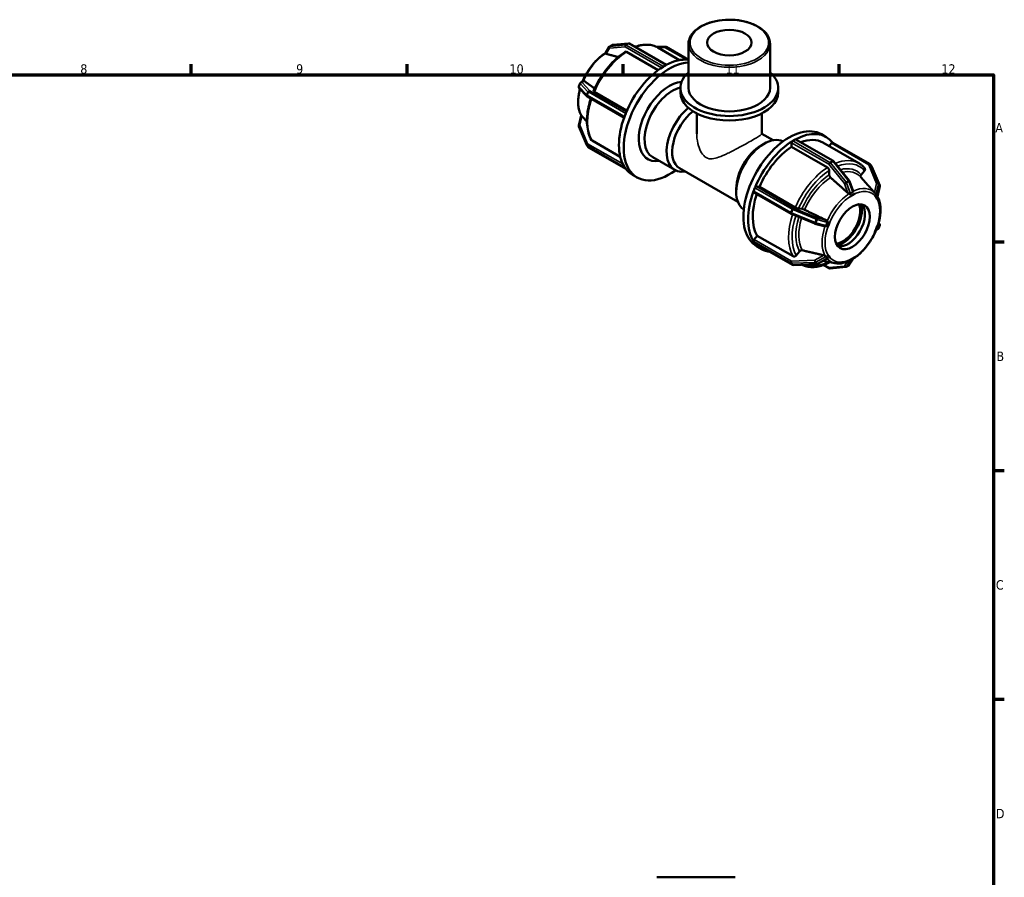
# Model space of a CAD drawing. Header units: millimetres. Extents: x 0 to 893, y -240 to 594.
# Tile 8 of 8: x 505 to 825, y 313 to 592. Entities that reach past the tile are written whole.
import ezdxf

# ---------------------------------------------------------------- set-up
doc = ezdxf.new("R2010")
doc.units = ezdxf.units.MM
for name, color, linetype, lineweight in [('Border (ANSI)', 7, 'Continuous', 70), ('Visible (ANSI)', 7, 'Continuous', 50), ('Visible Narrow (ANSI)', 7, 'Continuous', 35)]:
    doc.layers.add(name, color=color, linetype=linetype, lineweight=lineweight)
doc.styles.add('Note Text (ANSI)', font='tahoma.ttf')

# ---------------------------------------------------------------- blocks, each defined once
blk = doc.blocks.new('Borders Default Border')
at = {"layer": 'Border (ANSI)'}
for p, q in [((560.67, 574), (560.67, 577.45)), ((630.75, 574), (630.75, 577.45)), ((700.83, 574), (700.83, 577.45)), ((770.92, 574), (770.92, 577.45)), ((821, 519.75), (824.45, 519.75)), ((821, 445.5), (824.45, 445.5)), ((821, 371.25), (824.45, 371.25))]:
    blk.add_line(p, q, dxfattribs=at)
at = {"layer": 'Border (ANSI)', "flags": 128}
blk.add_lwpolyline([(20, 20), (20, 574), (821, 574), (821, 20), (20, 20)], dxfattribs=at)
at = {"layer": 'Border (ANSI)', "attachment_point": 7, "style": 'Note Text (ANSI)'}
for s, insert, char_height in [('12', (804.13, 574.4), 3.048), ('8', (524.63, 574.33), 3.05), ('9', (594.7, 574.34), 3.05), ('10', (663.96, 574.34), 3.048), ('11', (734.04, 574.4), 3.048), ('A', (821.63, 555.35), 3.05), ('B', (821.99, 481.1), 3.05), ('C', (821.8, 406.8), 3.05), ('D', (821.81, 332.6), 3.05)]:
    blk.add_mtext(s, dxfattribs=dict(at, insert=insert, char_height=char_height))

msp = doc.modelspace()

# ---------------------------------------------------------------- linework, layer by layer
at = {"layer": 'Visible (ANSI)'}
for p, q in [((695.074, 581.061), (696.328, 583.087)), ((697.303, 583.714), (696.497, 583.25)), ((702.556, 584.24), (697.499, 583.776)), ((714.862, 577.255), (702.839, 584.178)), ((711.729, 583.059), (714.546, 583.145)), ((712.103, 582.859), (719.154, 578.798)), ((714.801, 583.081), (722.06, 578.901)), ((722.06, 569.776), (722.06, 584.099)), ((748.501, 569.776), (748.501, 584.099)), ((712.205, 575.563), (701.929, 581.481)), ((713.905, 576.716), (714.308, 576.948)), ((714.308, 576.948), (714.711, 577.18)), ((686.856, 571.279), (686.453, 570.24)), ((686.551, 569.737), (689.08, 567.057)), ((687.038, 571.506), (687.83, 572.031)), ((719.416, 568.304), (719.416, 569.776)), ((751.145, 568.304), (751.145, 569.776)), ((689.19, 566.97), (701.127, 560.096)), ((691.487, 568.497), (702.051, 562.413)), ((686.434, 557.587), (687.233, 560.846)), ((701.247, 560.438), (701.448, 560.958)), ((701.448, 560.958), (701.65, 561.478)), ((724.704, 554.865), (724.704, 561.495)), ((745.857, 554.865), (745.857, 561.495)), ((688.986, 551.232), (686.458, 557.288)), ((745.857, 554.905), (749.534, 552.787)), ((756.254, 552.793), (756.657, 553.025)), ((756.896, 553.048), (769.008, 546.074)), ((765.178, 554.718), (766.733, 553.823)), ((689.036, 551.141), (689.439, 550.566)), ((689.593, 550.426), (701.693, 543.458)), ((690.744, 552.641), (699.888, 547.376)), ((745.644, 551.116), (746.545, 551.639)), ((755.511, 550.625), (755.511, 551.973)), ((767.148, 543.923), (755.511, 550.625)), ((755.851, 552.561), (756.254, 552.793)), ((765.685, 552.003), (777.322, 545.302)), ((767.697, 550.844), (768.448, 551.778)), ((780.969, 544.978), (768.858, 551.952)), ((710.409, 547.254), (717.594, 543.116)), ((701.448, 543.789), (701.247, 544.077)), ((701.65, 543.502), (701.448, 543.789)), ((719.138, 543.704), (738.037, 532.821)), ((769.142, 545.959), (774.199, 539.671)), ((781.526, 544.262), (781.123, 544.837)), ((781.575, 544.171), (784.104, 538.115)), ((703.828, 541.581), (705.384, 540.685)), ((767.714, 541.521), (767.714, 542.943)), ((780.345, 538.12), (777.997, 540.767)), ((778.085, 541.561), (779.15, 542.885)), ((737.529, 537.025), (737.529, 535.983)), ((743.394, 536.803), (743.595, 537.323)), ((744.059, 537.733), (745.069, 537.641)), ((745.069, 537.641), (756.706, 530.94)), ((774.277, 539.533), (775.475, 536.217)), ((784.127, 537.816), (783.328, 534.555)), ((743.192, 536.283), (743.394, 536.803)), ((755.358, 528.866), (743.247, 535.841)), ((774.49, 534.543), (774.489, 534.545)), ((774.489, 534.542), (774.49, 534.543)), ((775.232, 534.97), (774.49, 534.543)), ((775.975, 535.398), (775.232, 534.97)), ((775.974, 535.401), (775.975, 535.398)), ((775.975, 535.398), (775.974, 535.397)), ((782.556, 534.793), (782.558, 534.795)), ((782.558, 534.795), (782.558, 534.797)), ((782.929, 534.265), (782.558, 534.795)), ((782.618, 535.557), (782.593, 535.586)), ((783.3, 533.735), (782.929, 534.265)), ((783.3, 533.735), (783.298, 533.734)), ((783.301, 533.738), (783.3, 533.735)), ((757.762, 530.569), (758.827, 530.471)), ((763, 525.695), (755.414, 528.839)), ((766.088, 524.841), (763.056, 525.675)), ((767.165, 524.443), (767.162, 524.444)), ((767.536, 525.401), (767.165, 524.443)), ((767.165, 524.444), (767.165, 524.443)), ((767.907, 526.358), (767.536, 525.401)), ((767.905, 526.359), (767.907, 526.358)), ((767.907, 526.358), (767.908, 526.358)), ((782.929, 523.99), (783.3, 524.947)), ((783.298, 524.947), (783.3, 524.947)), ((783.3, 524.947), (783.301, 524.947)), ((783.706, 524.124), (784.109, 525.164)), ((784.01, 525.667), (783.747, 525.946)), ((743.317, 520.53), (744.326, 521.785)), ((744.326, 521.785), (755.963, 515.084)), ((782.558, 523.033), (782.556, 523.033)), ((782.558, 523.033), (782.929, 523.99)), ((782.558, 523.033), (782.558, 523.033)), ((783.523, 523.898), (782.887, 523.475)), ((743.394, 519.635), (743.192, 519.922)), ((743.595, 519.347), (743.394, 519.635)), ((755.761, 512.322), (743.65, 519.297)), ((744.218, 518.322), (745.774, 517.426)), ((757.02, 515.369), (758.085, 516.693)), ((767.162, 515.654), (767.165, 515.655)), ((767.165, 515.655), (767.165, 515.657)), ((767.165, 515.655), (767.536, 515.125)), ((767.536, 515.125), (767.907, 514.596)), ((767.907, 514.596), (767.905, 514.594)), ((767.908, 514.598), (767.907, 514.596)), ((775.232, 514.42), (775.975, 514.848)), ((775.974, 514.85), (775.975, 514.848)), ((775.975, 514.848), (775.974, 514.846)), ((763.601, 512.49), (756.015, 512.258)), ((767.063, 514.349), (763.819, 512.55)), ((769.545, 512.855), (765.753, 513.623)), ((765.87, 512.292), (767.723, 511.226)), ((768.006, 511.164), (773.063, 511.627)), ((773.259, 511.689), (774.065, 512.153)), ((775.451, 514.283), (774.233, 512.317)), ((774.49, 513.992), (774.489, 513.995)), ((774.489, 513.991), (774.49, 513.992)), ((774.49, 513.992), (775.232, 514.42)), ((711.725, 313.427), (737.206, 313.427))]:
    msp.add_line(p, q, dxfattribs=at)
for centre, start, end in [((696.736, 582.834), 119.93599, 148.23601), ((697.543, 583.298), 95.23725, 119.93599), ((702.6, 583.762), 60.06401, 95.23725), ((714.561, 582.665), 60.06401, 91.75008), ((686.901, 570.066), 158.80211, 223.33003), ((687.304, 571.106), 123.56778, 158.80211), ((689.429, 567.386), 223.33003, 240.06401), ((686.901, 557.473), 166.23177, 202.66139), ((689.429, 551.417), 202.66139, 215.02709), ((689.832, 550.842), 215.02709, 240.06401), ((768.768, 545.658), 38.80817, 60.06401), ((780.729, 544.562), 35.02709, 60.06401), ((781.133, 543.987), 22.66139, 35.02709), ((773.825, 539.37), 19.87113, 38.80817), ((783.661, 537.93), 346.23177, 22.66139), ((755.598, 529.282), 240.06401, 247.48785), ((763.183, 526.138), 247.48785, 254.62405), ((783.258, 524.298), 303.56778, 338.80211), ((783.661, 525.337), 338.80211, 43.33003), ((756.001, 512.738), 240.06401, 271.75008), ((763.587, 512.97), 271.75008, 299.01129), ((773.019, 512.105), 275.23725, 299.93599), ((773.825, 512.569), 299.93599, 328.23601), ((767.962, 511.642), 240.06401, 275.23725)]:
    msp.add_arc(centre, 0.48, start, end, dxfattribs=at)
for centre, major_axis, ratio in [((735.281, 584.491), (-7.2, 0), 0.5758617), ((775.232, 524.695), (-3.992, -6.933), 0.5780931)]:
    msp.add_ellipse(centre, major_axis=major_axis, ratio=ratio, dxfattribs=at)
for centre, major_axis, ratio, start_param, end_param in [((714.308, 559.779), (10.48, 18.198), 0.5780931, 0.2341928, 0.7515128), ((715.864, 558.883), (10.48, 18.198), 0.5780931, 0.3529875, 4.0574051), ((714.308, 559.779), (-10.48, -18.198), 0.5780931, 3.9570088, 4.940303), ((714.308, 559.779), (-10.48, -18.198), 0.5780931, 3.9250571, 3.9570088), ((713.905, 576.323), (0.24, 0.416), 0.5780931, 0.7834645, 0.9951913), ((714.308, 559.779), (-10.48, -18.198), 0.5780931, 3.8931054, 3.9250571), ((714.711, 576.787), (0.24, 0.416), 0.5780931, 0.5717377, 0.7834645), ((735.281, 569.776), (-15.865, 0), 0.5758617, 5.6974998, 10.0104635), ((715.864, 558.883), (7.046, 12.236), 0.5780931, 0.3788208, 3.577433), ((716.797, 558.346), (-6.388, -11.092), 0.5780931, 3.6313774, 6.2831853), ((735.281, 569.776), (-13.22, 0), 0.5758617, 0, 3.1415927), ((735.281, 568.304), (-15.865, 0), 0.5758617, 0, 3.1415927), ((723.981, 554.209), (-6.388, -11.092), 0.5780931, 4.1438894, 6.7342121), ((714.308, 559.779), (-10.48, -18.198), 0.5780931, 5.0042063, 5.9875005), ((714.308, 559.779), (-10.48, -18.198), 0.5780931, 4.9722547, 5.0042063), ((701.541, 560.411), (0.24, 0.416), 0.5780931, 1.830662, 2.0423888), ((714.308, 559.779), (-10.48, -18.198), 0.5780931, 4.940303, 4.9722547), ((701.944, 561.451), (0.24, 0.416), 0.5780931, 1.6189352, 1.830662), ((724.886, 553.688), (-5.749, -9.983), 0.5780931, 4.094732, 6.2831853), ((754.698, 536.52), (10.48, 18.198), 0.5780931, 0, 3.1415927), ((746.58, 541.195), (-6.388, -11.092), 0.5780931, 3.1767831, 6.2479949), ((756.657, 552.632), (-0.24, -0.416), 0.5780931, 3.7133303, 3.9250571), ((756.254, 535.624), (10.48, 18.198), 0.5780931, 6.0515385, 7.0346981), ((756.657, 552.632), (0.24, 0.416), 0.5780931, 0, 0.5717377), ((756.254, 535.624), (9.432, 16.378), 0.5780931, 0, 0.6165468), ((745.675, 541.716), (-5.749, -9.983), 0.5780931, 3.9289245, 5.4958534), ((756.254, 535.624), (-10.48, -18.198), 0.5780931, 3.9570088, 4.940303), ((756.254, 535.624), (-9.432, -16.378), 0.5780931, 3.9806413, 4.9166705), ((755.851, 552.168), (0.24, 0.416), 0.5780931, 0.9951913, 2.3542608), ((755.851, 552.168), (-0.24, -0.416), 0.5780931, 3.9250571, 4.1367839), ((768.618, 551.536), (0.24, 0.416), 0.5780931, 0, 1.3070632), ((701.541, 544.442), (-0.24, -0.416), 0.5780931, 5.8077254, 6.0194522), ((714.308, 559.779), (-10.48, -18.198), 0.5780931, 5.9875005, 6.0194522), ((714.308, 559.779), (-10.48, -18.198), 0.5780931, 6.0194522, 6.0514039), ((701.944, 543.867), (-0.24, -0.416), 0.5780931, 6.0194522, 6.231179), ((714.308, 559.779), (-10.48, -18.198), 0.5780931, 6.0514039, 6.2831853), ((743.889, 537.296), (-0.24, -0.416), 0.5780931, 4.7605279, 4.9722547), ((743.889, 537.296), (0.24, 0.416), 0.5780931, 0.2598657, 1.6189352), ((756.254, 535.624), (-10.48, -18.198), 0.5780931, 5.0042063, 5.9875005), ((756.254, 535.624), (-9.432, -16.378), 0.5780931, 5.0524218, 5.963868), ((743.486, 536.257), (-0.24, -0.416), 0.5780931, 5.1839815, 6.2831853), ((743.486, 536.257), (-0.24, -0.416), 0.5780931, 4.9722547, 5.1839815), ((772.121, 526.487), (3.992, 6.933), 0.5780931, 3.5402256, 5.8845523), ((772.121, 526.487), (4.366, 7.582), 0.5780931, 3.6313594, 5.7934185), ((773.677, 525.591), (-3.992, -6.933), 0.5780931, 0.195319, 2.9462737), ((743.486, 520.288), (0.24, 0.416), 0.5780931, 1.3070632, 2.6661328), ((743.486, 520.288), (-0.24, -0.416), 0.5780931, 5.8077254, 6.0194522), ((743.889, 519.713), (-0.24, -0.416), 0.5780931, 6.0194522, 6.231179), ((743.889, 519.713), (-0.24, -0.416), 0.5780931, 6.231179, 6.2831853), ((756.254, 535.624), (-10.48, -18.198), 0.5780931, 6.0514039, 6.5148321)]:
    msp.add_ellipse(centre, major_axis=major_axis, ratio=ratio, start_param=start_param, end_param=end_param, dxfattribs=at)
for points, knots in [([(748.501, 584.099), (748.501, 584.912), (748.287, 585.723), (747.457, 587.278), (746.825, 588.017), (745.193, 589.361), (744.178, 589.958), (741.881, 590.934), (740.599, 591.31), (737.902, 591.807), (736.489, 591.927), (733.671, 591.902), (732.266, 591.757), (729.602, 591.214), (728.342, 590.816), (726.093, 589.8), (725.104, 589.181), (723.507, 587.776), (722.897, 586.99), (722.216, 585.489), (722.06, 584.794), (722.06, 584.099)], [0.7853982, 0.7853982, 0.7853982, 0.7853982, 1.0839737, 1.0839737, 1.3958892, 1.3958892, 1.720634, 1.720634, 2.0466942, 2.0466942, 2.3717091, 2.3717091, 2.6963007, 2.6963007, 3.0214003, 3.0214003, 3.3475315, 3.3475315, 3.6716924, 3.6716924, 3.9269908, 3.9269908, 3.9269908, 3.9269908]), ([(712.103, 582.859), (711.605, 583.145), (711.071, 583.369), (709.951, 583.684), (709.364, 583.776), (708.155, 583.83), (707.533, 583.793), (706.268, 583.593), (705.626, 583.432), (704.883, 583.18), (704.787, 583.146), (704.692, 583.111)], [5.49972085, 5.49972085, 5.49972085, 5.49972085, 5.64516788, 5.64516788, 5.79061491, 5.79061491, 5.93606194, 5.93606194, 6.08150896, 6.08150896, 6.10291493, 6.10291493, 6.10291493, 6.10291493]), ([(695.111, 581.12), (694.118, 580.502), (693.146, 579.714), (691.278, 577.836), (690.388, 576.734), (688.853, 574.401), (688.2, 573.177), (687.675, 571.928)], [6.32385955, 6.32385955, 6.32385955, 6.32385955, 6.63899345, 6.63899345, 6.96797575, 6.96797575, 7.28401981, 7.28401981, 7.28401981, 7.28401981]), ([(701.519, 581.513), (700.689, 580.981), (699.867, 580.364), (698.267, 578.983), (697.488, 578.219), (695.996, 576.57), (695.284, 575.684), (693.95, 573.821), (693.327, 572.843), (692.192, 570.829), (691.68, 569.792), (691.231, 568.742)], [0.05632555, 0.05632555, 0.05632555, 0.05632555, 0.24318467, 0.24318467, 0.43004379, 0.43004379, 0.61690291, 0.61690291, 0.80376203, 0.80376203, 0.99062115, 0.99062115, 0.99062115, 0.99062115]), ([(695.081, 580.962), (695.071, 580.981), (695.065, 580.997), (695.061, 581.03), (695.065, 581.046), (695.074, 581.061)], [-0.339735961, -0.339735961, -0.339735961, -0.339735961, -0.325147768, -0.325147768, -0.30790464, -0.30790464, -0.30790464, -0.30790464]), ([(695.283, 580.839), (695.279, 580.84), (695.275, 580.841), (695.216, 580.858), (695.166, 580.88), (695.108, 580.924), (695.092, 580.943), (695.081, 580.962)], [0.173212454, 0.173212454, 0.173212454, 0.173212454, 0.175003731, 0.175003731, 0.199335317, 0.199335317, 0.213410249, 0.213410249, 0.213410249, 0.213410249]), ([(701.929, 581.481), (701.859, 581.521), (701.777, 581.549), (701.648, 581.562), (701.578, 581.548), (701.526, 581.517), (701.522, 581.515), (701.519, 581.513)], [0, 0, 0, 0, 0.029604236, 0.029604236, 0.059231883, 0.059231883, 0.061219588, 0.061219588, 0.061219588, 0.061219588]), ([(687.933, 572.075), (687.965, 572.082), (687.998, 572.083), (688.084, 572.074), (688.135, 572.053), (688.181, 572.022), (688.185, 572.019), (688.188, 572.017)], [0.130989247, 0.130989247, 0.130989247, 0.130989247, 0.14506418, 0.14506418, 0.169395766, 0.169395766, 0.171187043, 0.171187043, 0.171187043, 0.171187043]), ([(686.815, 569.457), (686.67, 568.93), (686.549, 568.405), (686.221, 566.598), (686.15, 565.349), (686.36, 563.048), (686.639, 561.994), (687.143, 561.007), (687.189, 560.923), (687.236, 560.84)], [7.49118481, 7.49118481, 7.49118481, 7.49118481, 7.62381776, 7.62381776, 7.95345741, 7.95345741, 8.28256586, 8.28256586, 8.31387138, 8.31387138, 8.31387138, 8.31387138]), ([(690.317, 566.321), (690.025, 565.429), (689.781, 564.538), (689.362, 562.611), (689.208, 561.58), (689.053, 559.579), (689.053, 558.61), (689.211, 556.765), (689.369, 555.889), (689.844, 554.259), (690.161, 553.504), (690.557, 552.826)], [1.13343946, 1.13343946, 1.13343946, 1.13343946, 1.29071818, 1.29071818, 1.47769065, 1.47769065, 1.66466312, 1.66466312, 1.85163559, 1.85163559, 2.03860806, 2.03860806, 2.03860806, 2.03860806]), ([(691.232, 568.742), (691.228, 568.733), (691.228, 568.724), (691.237, 568.689), (691.266, 568.653), (691.349, 568.583), (691.417, 568.537), (691.487, 568.497)], [-0.071347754, -0.071347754, -0.071347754, -0.071347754, -0.059231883, -0.059231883, -0.029604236, -0.029604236, 0, 0, 0, 0]), ([(687.266, 560.811), (687.28, 560.8), (687.297, 560.785), (687.352, 560.732), (687.394, 560.688), (687.439, 560.638), (687.442, 560.634), (687.445, 560.631)], [0.130989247, 0.130989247, 0.130989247, 0.130989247, 0.14506418, 0.14506418, 0.169395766, 0.169395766, 0.171187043, 0.171187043, 0.171187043, 0.171187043]), ([(690.557, 552.826), (690.56, 552.821), (690.562, 552.817), (690.606, 552.747), (690.674, 552.682), (690.744, 552.641)], [-0.031570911, -0.031570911, -0.031570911, -0.031570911, -0.029604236, -0.029604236, 0, 0, 0, 0]), ([(767.714, 542.943), (767.714, 543.023), (767.697, 543.128), (767.644, 543.308), (767.597, 543.416), (767.498, 543.587), (767.429, 543.681), (767.3, 543.817), (767.218, 543.883), (767.148, 543.923)], [-0.11857334, -0.11857334, -0.11857334, -0.11857334, -0.08888919, -0.08888919, -0.05923188, -0.05923188, -0.02960424, -0.02960424, 0, 0, 0, 0]), ([(779.214, 543.706), (779.105, 543.835), (778.993, 543.96), (778.761, 544.201), (778.642, 544.318), (778.396, 544.54), (778.269, 544.647), (778.01, 544.851), (777.877, 544.948), (777.604, 545.132), (777.464, 545.22), (777.322, 545.302)], [5.29166623, 5.29166623, 5.29166623, 5.29166623, 5.33327715, 5.33327715, 5.37488808, 5.37488808, 5.416499, 5.416499, 5.45810993, 5.45810993, 5.49972085, 5.49972085, 5.49972085, 5.49972085]), ([(779.15, 542.885), (779.211, 542.961), (779.266, 543.059), (779.324, 543.229), (779.338, 543.331), (779.325, 543.494), (779.296, 543.584), (779.242, 543.669), (779.229, 543.688), (779.213, 543.705)], [-0.118573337, -0.118573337, -0.118573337, -0.118573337, -0.088889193, -0.088889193, -0.059231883, -0.059231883, -0.029604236, -0.029604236, -0.02124675, -0.02124675, -0.02124675, -0.02124675]), ([(768.133, 540.646), (768.108, 540.668), (768.085, 540.691), (767.998, 540.782), (767.929, 540.876), (767.83, 541.047), (767.783, 541.155), (767.73, 541.335), (767.714, 541.44), (767.714, 541.521)], [0.256821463, 0.256821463, 0.256821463, 0.256821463, 0.266797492, 0.266797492, 0.296430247, 0.296430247, 0.326102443, 0.326102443, 0.35580387, 0.35580387, 0.35580387, 0.35580387]), ([(778.02, 540.741), (778.006, 540.759), (777.992, 540.777), (777.939, 540.862), (777.91, 540.952), (777.897, 541.115), (777.911, 541.217), (777.969, 541.388), (778.024, 541.486), (778.085, 541.561)], [0.258551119, 0.258551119, 0.258551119, 0.258551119, 0.266797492, 0.266797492, 0.296430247, 0.296430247, 0.326102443, 0.326102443, 0.35580387, 0.35580387, 0.35580387, 0.35580387]), ([(769.545, 512.855), (770.398, 512.682), (771.314, 512.711), (773.259, 513.144), (774.294, 513.581), (776.351, 514.827), (777.372, 515.645), (779.284, 517.567), (780.173, 518.67), (781.736, 521.045), (782.41, 522.318), (783.479, 524.912), (783.874, 526.234), (784.341, 528.806), (784.411, 530.055), (784.202, 532.356), (783.923, 533.41), (783.419, 534.394), (783.375, 534.477), (783.329, 534.558)], [2.549122, 2.549122, 2.549122, 2.549122, 2.845364, 2.845364, 3.1672542, 3.1672542, 3.4974008, 3.4974008, 3.8263831, 3.8263831, 4.1541574, 4.1541574, 4.4822251, 4.4822251, 4.8118648, 4.8118648, 5.1409732, 5.1409732, 5.1716112, 5.1716112, 5.1716112, 5.1716112]), ([(774.145, 535.432), (774.099, 535.445), (774.053, 535.463), (773.933, 535.521), (773.863, 535.568), (773.806, 535.617), (773.802, 535.62), (773.798, 535.624), (773.794, 535.627)], [0.305992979, 0.305992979, 0.305992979, 0.305992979, 0.320067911, 0.320067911, 0.344399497, 0.344399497, 0.344399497, 0.346190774, 0.346190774, 0.346190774, 0.346190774]), ([(774.59, 535.4), (774.59, 535.4), (774.59, 535.4), (774.568, 535.385), (774.544, 535.376), (774.477, 535.365), (774.434, 535.367), (774.322, 535.383), (774.24, 535.404), (774.151, 535.43), (774.148, 535.431), (774.145, 535.432)], [-0.078253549, -0.078253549, -0.078253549, -0.078253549, -0.078232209, -0.078232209, -0.066687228, -0.066687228, -0.050429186, -0.050429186, -0.023665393, -0.023665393, -0.022735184, -0.022735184, -0.022735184, -0.022735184]), ([(775.396, 535.864), (775.253, 535.798), (775.114, 535.726), (774.986, 535.652), (774.858, 535.578), (774.724, 535.494), (774.59, 535.4)], [-0.05443172, -0.05443172, -0.05443172, -0.05443172, 0, 0, 0, 0.05443172, 0.05443172, 0.05443172, 0.05443172]), ([(775.481, 536.201), (775.499, 536.141), (775.503, 536.078), (775.49, 535.99), (775.481, 535.956), (775.452, 535.906), (775.436, 535.889), (775.41, 535.871), (775.403, 535.868), (775.396, 535.864)], [-0.133002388, -0.133002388, -0.133002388, -0.133002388, -0.107424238, -0.107424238, -0.091795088, -0.091795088, -0.080811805, -0.080811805, -0.077259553, -0.077259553, -0.077259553, -0.077259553]), ([(782.593, 535.586), (782.573, 535.609), (782.552, 535.631), (782.478, 535.715), (782.427, 535.773), (782.384, 535.821), (782.38, 535.825), (782.377, 535.829), (782.374, 535.832)], [0.311178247, 0.311178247, 0.311178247, 0.311178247, 0.320067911, 0.320067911, 0.344399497, 0.344399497, 0.344399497, 0.346190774, 0.346190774, 0.346190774, 0.346190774]), ([(782.63, 535.544), (782.629, 535.545), (782.629, 535.546), (782.627, 535.547), (782.626, 535.548), (782.625, 535.55), (782.624, 535.551), (782.622, 535.553), (782.622, 535.553), (782.62, 535.555), (782.619, 535.556), (782.618, 535.557)], [5.3067294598, 5.3067294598, 5.3067294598, 5.3067294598, 5.307128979, 5.307128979, 5.3075284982, 5.3075284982, 5.3079280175, 5.3079280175, 5.3083275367, 5.3083275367, 5.3087270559, 5.3087270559, 5.3087270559, 5.3087270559]), ([(782.881, 535.178), (782.869, 535.192), (782.857, 535.21), (782.821, 535.267), (782.796, 535.31), (782.733, 535.411), (782.686, 535.48), (782.629, 535.546)], [-0.082814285, -0.082814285, -0.082814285, -0.082814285, -0.070252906, -0.070252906, -0.050507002, -0.050507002, -0.023123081, -0.023123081, -0.023123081, -0.023123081]), ([(783.284, 534.603), (783.218, 534.715), (783.151, 534.818), (783.087, 534.91), (783.023, 535.001), (782.953, 535.093), (782.881, 535.178)], [0.83925925, 0.83925925, 0.83925925, 0.83925925, 0.89369097, 0.89369097, 0.89369097, 0.94812268, 0.94812268, 0.94812268, 0.94812268]), ([(783.328, 534.555), (783.328, 534.555), (783.328, 534.555), (783.327, 534.552), (783.322, 534.553), (783.309, 534.566), (783.302, 534.575), (783.29, 534.593), (783.287, 534.598), (783.284, 534.603)], [-0.109081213, -0.109081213, -0.109081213, -0.109081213, -0.107741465, -0.107741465, -0.092685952, -0.092685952, -0.08153942, -0.08153942, -0.078145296, -0.078145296, -0.078145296, -0.078145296]), ([(756.706, 530.94), (756.775, 530.899), (756.872, 530.851), (757.047, 530.772), (757.157, 530.729), (757.341, 530.664), (757.448, 530.631), (757.614, 530.59), (757.701, 530.574), (757.762, 530.569)], [0, 0, 0, 0, 0.02960424, 0.02960424, 0.05923188, 0.05923188, 0.08888919, 0.08888919, 0.11857334, 0.11857334, 0.11857334, 0.11857334]), ([(758.827, 530.471), (758.888, 530.466), (758.976, 530.45), (759.141, 530.409), (759.248, 530.376), (759.432, 530.312), (759.543, 530.268), (759.66, 530.215), (759.69, 530.201), (759.721, 530.186)], [0.11859448, 0.11859448, 0.11859448, 0.11859448, 0.148295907, 0.148295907, 0.177968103, 0.177968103, 0.207600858, 0.207600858, 0.217576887, 0.217576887, 0.217576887, 0.217576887]), ([(766.33, 524.823), (766.287, 524.817), (766.242, 524.816), (766.16, 524.825), (766.123, 524.832), (766.088, 524.842)], [0.305992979, 0.305992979, 0.305992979, 0.305992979, 0.320067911, 0.320067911, 0.331472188, 0.331472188, 0.331472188, 0.331472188]), ([(766.703, 525.055), (766.694, 525.026), (766.68, 525.001), (766.629, 524.94), (766.585, 524.91), (766.48, 524.857), (766.406, 524.834), (766.33, 524.823)], [-0.078441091, -0.078441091, -0.078441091, -0.078441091, -0.067340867, -0.067340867, -0.048506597, -0.048506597, -0.022744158, -0.022744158, -0.022744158, -0.022744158]), ([(766.699, 526.806), (766.704, 526.803), (766.709, 526.801), (766.714, 526.798), (766.782, 526.763), (766.85, 526.715), (766.942, 526.622), (766.972, 526.585), (766.998, 526.544)], [0.34260822, 0.34260822, 0.34260822, 0.34260822, 0.344399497, 0.344399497, 0.344399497, 0.368731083, 0.368731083, 0.382806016, 0.382806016, 0.382806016, 0.382806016]), ([(767.106, 526.094), (767.023, 525.919), (766.949, 525.745), (766.885, 525.58), (766.821, 525.414), (766.759, 525.237), (766.703, 525.055)], [-0.05443172, -0.05443172, -0.05443172, -0.05443172, 0, 0, 0, 0.05443172, 0.05443172, 0.05443172, 0.05443172]), ([(766.998, 526.544), (767.027, 526.498), (767.053, 526.451), (767.102, 526.339), (767.123, 526.274), (767.129, 526.18), (767.126, 526.148), (767.112, 526.108), (767.109, 526.101), (767.106, 526.094)], [-0.135930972, -0.135930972, -0.135930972, -0.135930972, -0.119033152, -0.119033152, -0.095348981, -0.095348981, -0.082223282, -0.082223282, -0.079089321, -0.079089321, -0.079089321, -0.079089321]), ([(755.963, 515.084), (756.033, 515.044), (756.129, 515.014), (756.305, 514.998), (756.415, 515.008), (756.599, 515.057), (756.706, 515.106), (756.871, 515.214), (756.959, 515.293), (757.02, 515.369)], [0, 0, 0, 0, 0.02960424, 0.02960424, 0.05923188, 0.05923188, 0.08888919, 0.08888919, 0.11857334, 0.11857334, 0.11857334, 0.11857334]), ([(758.085, 516.693), (758.145, 516.768), (758.233, 516.848), (758.399, 516.956), (758.506, 517.005), (758.69, 517.054), (758.8, 517.064), (758.917, 517.053), (758.948, 517.048), (758.978, 517.041)], [0.11859448, 0.11859448, 0.11859448, 0.11859448, 0.148295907, 0.148295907, 0.177968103, 0.177968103, 0.207600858, 0.207600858, 0.217576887, 0.217576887, 0.217576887, 0.217576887]), ([(765.957, 515.419), (765.962, 515.418), (765.967, 515.417), (765.972, 515.415), (766.041, 515.399), (766.119, 515.374), (766.242, 515.323), (766.287, 515.303), (766.33, 515.28)], [0.34260822, 0.34260822, 0.34260822, 0.34260822, 0.344399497, 0.344399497, 0.344399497, 0.368731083, 0.368731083, 0.382806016, 0.382806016, 0.382806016, 0.382806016]), ([(766.33, 515.28), (766.339, 515.276), (766.348, 515.271), (766.427, 515.231), (766.494, 515.201), (766.584, 515.157), (766.618, 515.14), (766.665, 515.107), (766.682, 515.093), (766.697, 515.072), (766.7, 515.067), (766.703, 515.063)], [-0.135502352, -0.135502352, -0.135502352, -0.135502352, -0.132351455, -0.132351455, -0.107741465, -0.107741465, -0.092685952, -0.092685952, -0.08153942, -0.08153942, -0.078145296, -0.078145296, -0.078145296, -0.078145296]), ([(766.703, 515.063), (766.759, 514.957), (766.821, 514.856), (766.885, 514.765), (766.949, 514.673), (767.023, 514.579), (767.106, 514.488)], [0.83925925, 0.83925925, 0.83925925, 0.83925925, 0.89369097, 0.89369097, 0.89369097, 0.94812268, 0.94812268, 0.94812268, 0.94812268]), ([(758.833, 512.344), (759.221, 512.152), (759.628, 511.996), (760.611, 511.719), (761.198, 511.627), (762.407, 511.573), (763.029, 511.611), (764.293, 511.81), (764.936, 511.972), (766.231, 512.411), (766.884, 512.69), (767.535, 513.022)], [2.39396669, 2.39396669, 2.39396669, 2.39396669, 2.50357523, 2.50357523, 2.64902225, 2.64902225, 2.79446928, 2.79446928, 2.93991631, 2.93991631, 3.08536334, 3.08536334, 3.08536334, 3.08536334]), ([(767.106, 514.488), (767.119, 514.473), (767.125, 514.459), (767.129, 514.42), (767.118, 514.398), (767.092, 514.368), (767.079, 514.358), (767.063, 514.349)], [-0.082814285, -0.082814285, -0.082814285, -0.082814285, -0.070252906, -0.070252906, -0.050507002, -0.050507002, -0.03791834, -0.03791834, -0.03791834, -0.03791834]), ([(767.535, 513.022), (767.539, 513.025), (767.544, 513.027), (767.597, 513.058), (767.644, 513.112), (767.678, 513.189), (767.686, 513.209), (767.692, 513.231)], [0.056747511, 0.056747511, 0.056747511, 0.056747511, 0.059231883, 0.059231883, 0.088889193, 0.088889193, 0.097761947, 0.097761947, 0.097761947, 0.097761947])]:
    msp.add_open_spline(points, degree=3, knots=knots, dxfattribs=at)
for points, weights in [([(699.211, 579.797), (697.144, 580.346), (695.283, 580.839)], [1.00122018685, 1.0021428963, 1.00029121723]), ([(688.188, 572.017), (689.79, 570.859), (691.593, 569.556)], [1.00029207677, 1.0023698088, 1.00095326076]), ([(687.445, 560.631), (688.237, 559.738), (689.076, 558.792)], [1.0002920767, 1.00131739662, 1.00149177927]), ([(773.794, 535.627), (771.174, 537.951), (768.133, 540.646)], [1.00029121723, 1.00290082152, 1]), ([(782.374, 535.832), (781.396, 536.935), (780.345, 538.12)], [1.00029207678, 1.00155924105, 1.0015267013]), ([(759.721, 530.186), (763.469, 528.37), (766.699, 526.806)], [1, 1.00290125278, 1.00029207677]), ([(758.978, 517.041), (762.726, 516.17), (765.957, 515.419)], [1, 1.00290125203, 1.0002920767])]:
    msp.add_rational_spline(points, weights, degree=2, dxfattribs=at)
for points in [[(687.83, 572.031), (687.859, 572.05), (687.894, 572.066), (687.933, 572.075)], [(687.236, 560.84), (687.24, 560.833), (687.249, 560.823), (687.266, 560.811)], [(775.232, 534.97), (774.993, 534.833), (774.745, 534.69), (774.489, 534.542)], [(774.489, 534.545), (774.743, 534.687), (774.997, 534.835), (775.232, 534.97)], [(774.489, 534.542), (774.489, 534.543), (774.489, 534.544), (774.489, 534.545)], [(775.232, 534.97), (775.467, 535.106), (775.723, 535.251), (775.974, 535.401)], [(775.974, 535.397), (775.721, 535.252), (775.471, 535.108), (775.232, 534.97)], [(775.475, 536.217), (775.477, 536.211), (775.479, 536.206), (775.481, 536.201)], [(782.556, 534.793), (782.556, 534.795), (782.557, 534.796), (782.558, 534.797)], [(782.929, 534.265), (782.809, 534.435), (782.686, 534.613), (782.556, 534.793)], [(782.558, 534.797), (782.684, 534.613), (782.811, 534.432), (782.929, 534.265)], [(782.929, 534.265), (783.046, 534.097), (783.174, 533.914), (783.301, 533.738)], [(783.298, 533.734), (783.174, 533.917), (783.048, 534.094), (782.929, 534.265)], [(767.162, 524.444), (767.292, 524.768), (767.418, 525.098), (767.536, 525.401)], [(767.536, 525.401), (767.416, 525.093), (767.292, 524.771), (767.165, 524.444)], [(767.536, 525.401), (767.653, 525.704), (767.782, 526.032), (767.905, 526.359)], [(767.908, 526.358), (767.78, 526.03), (767.655, 525.709), (767.536, 525.401)], [(767.905, 526.359), (767.906, 526.358), (767.907, 526.358), (767.908, 526.358)], [(782.929, 523.99), (783.048, 524.298), (783.174, 524.619), (783.298, 524.947)], [(783.301, 524.947), (783.174, 524.621), (783.046, 524.293), (782.929, 523.99)], [(783.298, 524.947), (783.299, 524.947), (783.3, 524.947), (783.301, 524.947)], [(782.556, 523.033), (782.686, 523.36), (782.809, 523.682), (782.929, 523.99)], [(782.929, 523.99), (782.811, 523.687), (782.684, 523.358), (782.558, 523.033)], [(767.162, 515.654), (767.163, 515.655), (767.164, 515.656), (767.165, 515.657)], [(767.536, 515.125), (767.418, 515.293), (767.292, 515.476), (767.162, 515.654)], [(767.165, 515.657), (767.292, 515.473), (767.416, 515.296), (767.536, 515.125)], [(767.536, 515.125), (767.655, 514.955), (767.78, 514.777), (767.908, 514.598)], [(767.905, 514.594), (767.782, 514.776), (767.653, 514.958), (767.536, 515.125)], [(775.232, 514.42), (775.471, 514.558), (775.721, 514.7), (775.974, 514.85)], [(775.974, 514.846), (775.723, 514.703), (775.467, 514.555), (775.232, 514.42)], [(775.232, 514.42), (774.997, 514.285), (774.743, 514.138), (774.489, 513.991)], [(774.489, 513.995), (774.745, 514.138), (774.993, 514.282), (775.232, 514.42)], [(774.489, 513.991), (774.489, 513.992), (774.489, 513.993), (774.489, 513.995)]]:
    msp.add_open_spline(points, degree=3, dxfattribs=at)
at = {"layer": 'Visible Narrow (ANSI)'}
for p, q in [((695.283, 580.839), (696.397, 582.639)), ((696.397, 582.639), (701.454, 583.102)), ((696.567, 583.272), (697.373, 583.736)), ((701.624, 583.735), (696.567, 583.272)), ((697.373, 583.736), (702.43, 584.199)), ((701.454, 583.102), (713.262, 576.303)), ((702.43, 584.199), (701.624, 583.735)), ((701.794, 583.69), (702.6, 584.154)), ((713.905, 576.716), (701.794, 583.69)), ((702.6, 584.154), (714.711, 577.18)), ((712.138, 582.839), (714.391, 582.908)), ((714.391, 582.908), (721.258, 578.953)), ((686.476, 570.187), (686.879, 571.227)), ((689.005, 567.507), (686.476, 570.187)), ((686.879, 571.227), (689.408, 568.546)), ((687.473, 571.543), (688.188, 572.017)), ((690.002, 568.863), (687.473, 571.543)), ((701.881, 562.022), (690.002, 568.863)), ((689.408, 568.546), (689.005, 567.507)), ((689.135, 567.413), (689.538, 568.452)), ((701.247, 560.438), (689.135, 567.413)), ((689.538, 568.452), (701.65, 561.478)), ((686.731, 557.715), (687.445, 560.631)), ((689.26, 551.659), (686.731, 557.715)), ((756.657, 553.025), (768.768, 546.05)), ((689.538, 550.476), (689.135, 551.051)), ((689.135, 551.051), (701.247, 544.077)), ((700.7, 545.071), (689.26, 551.659)), ((701.65, 543.502), (689.538, 550.476)), ((755.511, 551.973), (767.623, 544.998)), ((767.962, 545.586), (755.851, 552.561)), ((768.448, 551.778), (780.56, 544.804)), ((767.623, 544.998), (772.68, 538.71)), ((768.768, 546.05), (767.962, 545.586)), ((768.132, 545.436), (768.938, 545.9)), ((773.189, 539.148), (768.132, 545.436)), ((768.938, 545.9), (773.995, 539.612)), ((780.56, 544.804), (783.088, 538.747)), ((781.154, 544.78), (781.557, 544.205)), ((783.682, 538.724), (781.154, 544.78)), ((781.557, 544.205), (784.085, 538.149)), ((743.595, 537.323), (755.707, 530.348)), ((756.17, 530.759), (744.059, 537.733)), ((772.68, 538.71), (773.794, 535.627)), ((773.995, 539.612), (773.189, 539.148)), ((773.319, 538.916), (774.126, 539.38)), ((774.59, 535.4), (773.319, 538.916)), ((774.126, 539.38), (775.396, 535.864)), ((783.088, 538.747), (782.374, 535.832)), ((782.881, 535.178), (783.695, 538.503)), ((784.098, 537.928), (783.284, 534.603)), ((784.085, 538.149), (783.682, 538.724)), ((783.695, 538.503), (784.098, 537.928)), ((755.304, 529.309), (743.192, 536.283)), ((763.756, 527.615), (756.17, 530.759)), ((755.707, 530.348), (755.304, 529.309)), ((755.513, 529.208), (755.916, 530.247)), ((763.099, 526.064), (755.513, 529.208)), ((755.916, 530.247), (763.502, 527.103)), ((766.699, 526.806), (763.756, 527.615)), ((763.502, 527.103), (763.099, 526.064)), ((763.346, 525.978), (763.75, 527.017)), ((766.703, 525.055), (763.346, 525.978)), ((763.75, 527.017), (767.106, 526.094)), ((783.695, 524.112), (782.944, 523.614)), ((783.339, 524.648), (784.098, 525.152)), ((783.831, 525.775), (783.667, 525.666)), ((784.098, 525.152), (783.695, 524.112)), ((783.729, 525.883), (783.831, 525.775)), ((743.192, 519.922), (755.304, 512.948)), ((755.428, 513.555), (743.317, 520.53)), ((755.707, 512.373), (743.595, 519.347)), ((765.957, 515.419), (763.014, 513.787)), ((763.346, 513.201), (766.703, 515.063)), ((755.304, 512.948), (755.707, 512.373)), ((763.014, 513.787), (755.428, 513.555)), ((755.513, 512.899), (763.099, 513.131)), ((755.916, 512.324), (755.513, 512.899)), ((763.502, 512.556), (755.916, 512.324)), ((763.099, 513.131), (763.502, 512.556)), ((763.75, 512.626), (763.346, 513.201)), ((767.106, 514.488), (763.75, 512.626)), ((767.623, 511.446), (766.042, 512.357)), ((772.68, 511.91), (767.623, 511.446)), ((773.554, 513.321), (772.68, 511.91)), ((773.319, 511.749), (774.582, 513.788)), ((774.126, 512.213), (773.319, 511.749)), ((775.38, 514.239), (774.126, 512.213))]:
    msp.add_line(p, q, dxfattribs=at)
msp.add_ellipse((735.281, 584.491), major_axis=(-12.741, 0), ratio=0.5758617, dxfattribs=at)
for centre, major_axis, ratio, start_param, end_param in [((696.736, 582.834), (-0.408, 0.253), 0.7790998, 0, 1.1735914), ((696.736, 582.834), (-0.044, 0.478), 0.7885742, 0.3479284, 1.9187247), ((696.736, 582.834), (-0.24, 0.416), 0.5780931, 6.0233196, 6.2831853), ((697.543, 583.298), (-0.24, 0.416), 0.5780931, 6.0233196, 6.2831853), ((697.543, 583.298), (-0.044, 0.478), 0.7885742, 0, 0.3479284), ((701.794, 583.298), (-0.044, 0.478), 0.7885742, 0.3479284, 1.9187247), ((701.794, 583.298), (0.24, 0.416), 0.5780931, 0.7834645, 2.3542608), ((701.794, 583.298), (-0.24, 0.416), 0.5780931, 5.4997209, 6.0233196), ((702.6, 583.762), (-0.044, 0.478), 0.7885742, 0, 0.3479284), ((702.6, 583.762), (-0.24, 0.416), 0.5780931, 5.4997209, 6.0233196), ((702.6, 583.762), (0.24, 0.416), 0.5780931, 0, 0.7834645), ((702.671, 566.48), (9.432, 16.378), 0.5780931, 0, 0.6165468), ((714.561, 582.665), (-0.015, 0.48), 0.3942871, 0, 1.0298109), ((714.561, 582.665), (0.24, 0.416), 0.5780931, 0, 1.3070632), ((735.281, 584.099), (-13.22, 0), 0.5758617, 0, 3.1415927), ((695.749, 570.467), (-6.658, -11.561), 0.5780931, 3.9958901, 4.9014216), ((702.671, 566.48), (9.432, 16.378), 0.5780931, 0.8390486, 1.7750778), ((695.749, 570.467), (-6.658, -11.561), 0.5780931, 5.1280977, 5.9486192), ((686.901, 570.066), (-0.349, -0.329), 0.8949304, 5.2015467, 6.2831853), ((686.901, 570.066), (-0.448, 0.174), 0.2096643, 0, 0.4146092), ((687.304, 571.106), (-0.448, 0.174), 0.2096643, 0, 0.4146092), ((687.304, 571.106), (0.349, 0.329), 0.8949304, 0.4891578, 2.0599541), ((687.304, 571.106), (-0.265, 0.4), 0.967225, 5.3117304, 6.2831853), ((689.832, 568.425), (-0.349, -0.329), 0.8949304, 3.6307504, 5.2015467), ((689.832, 568.425), (0.24, 0.416), 0.5780931, 0.2598657, 1.830662), ((702.671, 566.48), (-9.432, -16.378), 0.5780931, 5.0524218, 5.963868), ((689.429, 567.386), (-0.349, -0.329), 0.8949304, 5.2015467, 6.2831853), ((689.429, 567.386), (-0.448, 0.174), 0.2096643, 0.4146092, 0.938208), ((689.429, 567.386), (-0.24, -0.416), 0.5780931, 4.9722547, 6.2831853), ((689.832, 568.425), (0.448, -0.174), 0.2096643, 3.5562019, 4.0798006), ((686.901, 557.473), (-0.443, -0.185), 0.6069996, 4.8446883, 6.2831853), ((686.901, 557.473), (-0.466, 0.114), 0.4579268, 5.1942664, 6.2831853), ((689.429, 551.417), (-0.443, -0.185), 0.6069996, 4.8446883, 6.2831853), ((689.429, 551.417), (-0.393, -0.276), 0.7877574, 0, 0.3525803), ((689.429, 551.417), (-0.24, -0.416), 0.5780931, 4.4486559, 6.0194522), ((689.832, 550.842), (-0.393, -0.276), 0.7877574, 0, 0.3525803), ((689.832, 550.842), (-0.24, -0.416), 0.5780931, 6.0194522, 6.2831853), ((767.89, 528.923), (9.432, 16.378), 0.5780931, 0, 0.648066), ((767.89, 528.923), (-9.432, -16.378), 0.5780931, 3.9806413, 4.9166705), ((767.962, 545.194), (-0.24, -0.416), 0.5780931, 3.9250571, 5.4958534), ((767.962, 545.194), (0.374, 0.301), 0.2127125, 0.9377138, 2.5085101), ((767.962, 545.194), (-0.24, 0.416), 0.5780931, 4.9761221, 5.4997209), ((768.768, 545.658), (0.24, 0.416), 0.5780931, 0, 0.7834645), ((768.768, 545.658), (0.24, -0.416), 0.5780931, 1.8345294, 2.3581282), ((768.768, 545.658), (0.374, 0.301), 0.2127125, 0, 0.9377138), ((768.456, 528.597), (9.032, 15.685), 0.5780931, 6.0774958, 6.9116625), ((768.456, 528.597), (8.166, 14.181), 0.5780931, 6.0836621, 6.8140596), ((780.729, 544.562), (0.24, 0.416), 0.5780931, 0, 1.3070632), ((780.729, 544.562), (0.443, 0.185), 0.6069996, 0.1322994, 1.7030957), ((780.729, 544.562), (0.393, 0.276), 0.7877574, 6.1121668, 6.2831853), ((781.133, 543.987), (0.393, 0.276), 0.7877574, 6.1121668, 6.2831853), ((781.133, 543.987), (0.443, 0.185), 0.6069996, 0, 0.1322994), ((768.456, 528.597), (9.032, 15.685), 0.5780931, 0.8415081, 1.7726184), ((768.456, 528.597), (-8.166, -14.181), 0.5780931, 3.989267, 4.9080448), ((768.875, 528.356), (7.78, 13.511), 0.5780931, 0.8508615, 1.763265), ((768.875, 528.356), (7.78, 13.511), 0.5780931, 6.0921915, 6.7775989), ((773.019, 538.906), (-0.374, -0.301), 0.2127125, 4.0793064, 5.6501028), ((773.019, 538.906), (0.451, 0.163), 0.2394965, 3.7793829, 5.3501792), ((773.019, 538.906), (-0.24, 0.416), 0.5780931, 4.4144913, 4.9761221), ((773.825, 539.37), (0.374, 0.301), 0.2127125, 0, 0.9377138), ((773.825, 539.37), (0.24, -0.416), 0.5780931, 1.2728986, 1.8345294), ((773.825, 539.37), (0.451, 0.163), 0.2394965, 5.3501792, 6.2831853), ((774.813, 524.937), (6.658, 11.561), 0.5780931, 6.0921915, 6.9958167), ((783.258, 538.505), (0.443, 0.185), 0.6069996, 0.1322994, 1.7030957), ((783.258, 538.505), (0.466, -0.114), 0.4579268, 0.4818774, 2.0526737), ((783.258, 538.505), (0.393, 0.276), 0.7877574, 5.5505361, 6.1121668), ((783.661, 537.93), (0.443, 0.185), 0.6069996, 0, 0.1322994), ((783.661, 537.93), (0.393, 0.276), 0.7877574, 5.5505361, 6.1121668), ((783.661, 537.93), (0.466, -0.114), 0.4579268, 0, 0.4818774), ((774.813, 524.937), (-6.658, -11.561), 0.5780931, 3.9958901, 4.9014216), ((775.232, 524.695), (6.272, 10.892), 0.5780931, 0.7834645, 1.830662), ((775.232, 524.695), (6.272, 10.892), 0.5780931, 6.0194522, 7.0666498), ((775.232, 524.695), (6.272, 10.892), 0.5780931, 4.9722547, 6.0194522), ((756.001, 530.321), (0.24, 0.416), 0.5780931, 0.2598657, 1.830662), ((756.001, 530.321), (0.184, 0.443), 0.1063562, 0.2124549, 1.7832513), ((767.89, 528.923), (-9.432, -16.378), 0.5780931, 5.0488608, 5.963868), ((768.456, 528.597), (-9.032, -15.685), 0.5780931, 5.0558356, 5.9614086), ((755.598, 529.282), (-0.24, -0.416), 0.5780931, 4.9722547, 6.2831853), ((755.598, 529.282), (-0.448, 0.174), 0.2096643, 0.938208, 1.4618068), ((755.598, 529.282), (-0.184, -0.443), 0.1063562, 4.9248439, 6.2831853), ((756.001, 530.321), (0.448, -0.174), 0.2096643, 4.0798006, 4.6033994), ((768.456, 528.597), (-8.166, -14.181), 0.5780931, 5.0851222, 5.9552423), ((768.875, 528.356), (-7.78, -13.511), 0.5780931, 5.0961222, 5.9520552), ((763.587, 527.177), (0.184, 0.443), 0.1063562, 0.2124549, 1.7832513), ((763.587, 527.177), (0.127, 0.463), 0.4276217, 4.478317, 6.0491133), ((763.183, 526.138), (-0.184, -0.443), 0.1063562, 4.9248439, 6.2831853), ((763.183, 526.138), (-0.127, -0.463), 0.4276217, 0, 1.3367244), ((763.183, 526.138), (-0.448, 0.174), 0.2096643, 1.4618068, 2.0234376), ((763.587, 527.177), (0.448, -0.174), 0.2096643, 4.6033994, 5.1650302), ((774.813, 524.937), (-6.658, -11.561), 0.5780931, 5.0430877, 5.9486192), ((775.232, 524.695), (-6.272, -10.892), 0.5780931, 4.9722547, 6.0194522), ((783.258, 524.298), (0.265, -0.4), 0.967225, 0, 0.5993414), ((783.258, 524.298), (0.448, -0.174), 0.2096643, 6.1361637, 6.2831853), ((783.661, 525.337), (0.265, -0.4), 0.967225, 0.5993414, 2.1701378), ((783.661, 525.337), (0.349, 0.329), 0.8949304, 0, 0.4891578), ((783.661, 525.337), (0.448, -0.174), 0.2096643, 6.1361637, 6.2831853), ((775.232, 524.695), (-6.272, -10.892), 0.5780931, 0.7834645, 1.830662), ((775.232, 524.695), (-6.272, -10.892), 0.5780931, 6.0194522, 7.0666498), ((755.598, 513.313), (-0.24, -0.416), 0.5780931, 4.4486559, 6.0194522), ((755.598, 513.313), (-0.393, -0.276), 0.7877574, 0.3525803, 0.8761791), ((755.598, 513.313), (-0.015, 0.48), 0.3942871, 1.0298109, 2.6006072), ((756.001, 512.738), (-0.393, -0.276), 0.7877574, 0.3525803, 0.8761791), ((756.001, 512.738), (-0.24, -0.416), 0.5780931, 6.0194522, 6.2831853), ((756.001, 512.738), (0.015, -0.48), 0.3942871, 5.7421999, 6.2831853), ((768.456, 528.597), (-9.032, -15.685), 0.5780931, 0.1206729, 0.7062515), ((763.183, 513.545), (0.015, -0.48), 0.3942871, 4.1714036, 5.7421999), ((763.183, 513.545), (-0.233, 0.42), 0.0816765, 0.9114588, 2.4822551), ((763.183, 513.545), (0.393, 0.276), 0.7877574, 4.0177717, 4.5794025), ((763.587, 512.97), (-0.393, -0.276), 0.7877574, 0.8761791, 1.4378099), ((763.587, 512.97), (0.015, -0.48), 0.3942871, 5.7421999, 6.2831853), ((763.587, 512.97), (0.233, -0.42), 0.0816765, 5.6238478, 6.2831853), ((774.813, 524.937), (-6.658, -11.561), 0.5780931, 6.0919719, 6.4741791), ((767.962, 511.642), (-0.24, -0.416), 0.5780931, 5.4958534, 6.2831853), ((767.962, 511.642), (0.044, -0.478), 0.7885742, 5.0603173, 6.2831853), ((773.019, 512.105), (0.044, -0.478), 0.7885742, 5.0603173, 6.2831853), ((773.019, 512.105), (-0.408, 0.253), 0.7790998, 1.1735914, 2.7443878), ((773.019, 512.105), (0.24, -0.416), 0.5780931, 0, 0.3017651), ((773.825, 512.569), (0.24, -0.416), 0.5780931, 0, 0.3017651), ((773.825, 512.569), (0.408, -0.253), 0.7790998, 5.8859804, 6.2831853)]:
    msp.add_ellipse(centre, major_axis=major_axis, ratio=ratio, start_param=start_param, end_param=end_param, dxfattribs=at)
for points, knots in [([(727.802, 547.128), (727.218, 547.465), (726.7, 548.044), (725.862, 549.423), (725.538, 550.214), (724.979, 552.003), (724.765, 553.183), (724.708, 554.518), (724.705, 554.692), (724.705, 554.865)], [0, 0, 0, 0, 0.24799235, 0.24799235, 0.49598469, 0.49598469, 0.84575462, 0.84575462, 0.89849031, 0.89849031, 0.89849031, 0.89849031]), ([(745.857, 554.865), (745.856, 554.789), (745.735, 554.668), (745.289, 554.339), (744.948, 554.116), (744.007, 553.539), (743.406, 553.185), (742.113, 552.441), (741.332, 551.999), (739.676, 551.08), (738.801, 550.603), (736.967, 549.626), (735.864, 549.054), (733.727, 548.022), (732.691, 547.562), (731.107, 547.007), (730.404, 546.807), (729.047, 546.693), (728.387, 546.792), (727.802, 547.128)], [4.3860929, 4.3860929, 4.3860929, 4.3860929, 4.6831272, 4.6831272, 4.9572656, 4.9572656, 5.231404, 5.231404, 5.5055423, 5.5055423, 5.7796807, 5.7796807, 6.1294507, 6.1294507, 6.4792206, 6.4792206, 6.7272129, 6.7272129, 6.9752053, 6.9752053, 6.9752053, 6.9752053])]:
    msp.add_open_spline(points, degree=3, knots=knots, dxfattribs=at)

# ---------------------------------------------------------------- block references
msp.add_blockref('Borders Default Border', (0, 0))

doc.saveas('drawing.dxf')
